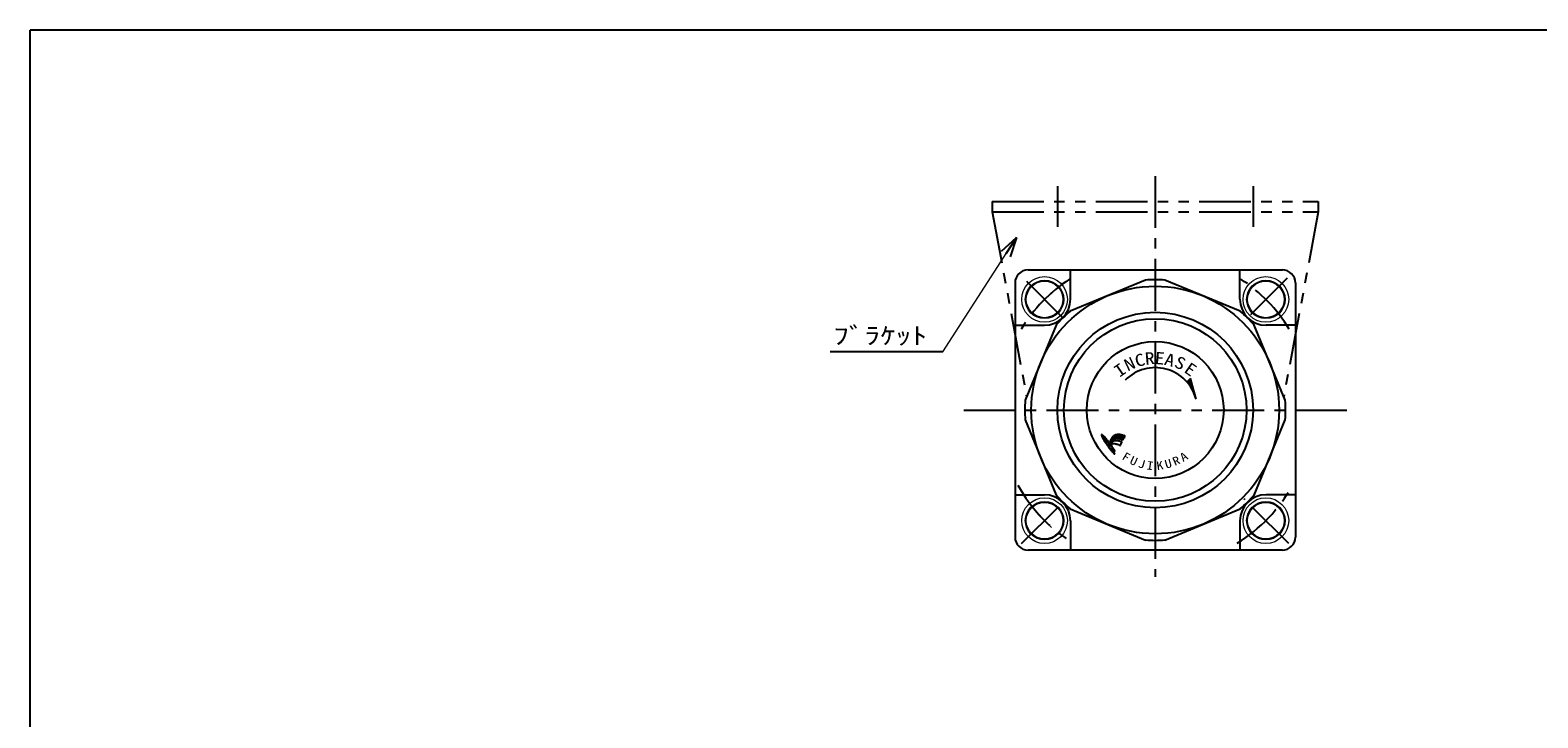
# Model space of a CAD drawing. Header units: millimetres. Extents: x -190 to 204, y -140 to 142.
# Tile 2 of 3: x -190 to 41, y 36 to 142. Entities that reach past the tile are written whole.
import ezdxf
from ezdxf.enums import TextEntityAlignment as Align

# ---------------------------------------------------------------- set-up
doc = ezdxf.new("R2010")
doc.units = ezdxf.units.MM
doc.header["$LTSCALE"] = 0.25
doc.linetypes.add('CENTER', pattern=[50.8, 31.75, -6.35, 6.35, -6.35])
doc.linetypes.add('PHANTOM', pattern=[63.5, 31.75, -6.35, 6.35, -6.35, 6.35, -6.35])
doc.layers.add('Layer0014', color=7, linetype='Continuous')
doc.layers.add('ZUWAKU', color=7, linetype='Continuous')
doc.styles.add('FdaStyle0', font='txt.shx', dxfattribs={"width": 0.8, "bigfont": 'bigfont'})
doc.styles.add('FdaStyle1', font='ＭＳ ゴシック', dxfattribs={"width": 0.616})

# ---------------------------------------------------------------- blocks, each defined once
blk = doc.blocks.new('DC_GROUP_RP2・NR-5-1_2')
at = {"color": 4, "linetype": 'Continuous', "lineweight": 25}
blk.add_line((-22.51, 79.35), (-22.6, 79.37), dxfattribs=at)
for centre, radius, start, end in [((-22.27, 77.65), 2.25, 154.1596, 156.5211), ((-20.1, 76.5), 4.7, 151.9983, 153.0993), ((-21.51, 77.34), 3.06, 151.7036, 153.3939), ((-23.03, 78.12), 1.35, 146.3137, 150.2603), ((-20.43, 76.48), 4.43, 145.7977, 147.2876), ((-23.74, 78.72), 0.428, 137.9478, 145.4483), ((-19.64, 75.35), 5.74, 139.6104, 140.4429), ((-23.35, 78.51), 0.863, 133.8815, 139.3431), ((-23.55, 78.71), 0.579, 126.6419, 133.6018), ((-30.28, 88.03), 10.92, 305.802, 306.198), ((-23.16, 78.37), 1.09, 123.5906, 128.4094), ((-23.37, 78.64), 0.747, 113.6113, 121.5603), ((-23.13, 78.15), 1.29, 109.8131, 114.4884), ((-23.16, 78.17), 1.26, 105.6944, 109.3068), ((-23.36, 78.92), 0.485, 101.7235, 106.5255), ((-23.12, 77.9), 1.54, 99.1241, 102.6775), ((-23.16, 78.07), 1.36, 93.8559, 98.561), ((-23.16, 78.09), 1.35, 90.2765, 94.1452), ((-23.17, 77.68), 1.75, 87.3084, 89.7512), ((-23.45, 69.8), 9.64, 87.3301, 87.8618), ((-23.05, 78.27), 1.16, 84.1175, 87.6106), ((-23.47, 74.82), 4.64, 82.4113, 83.3245), ((-23.59, 73.2), 6.25, 82.4618, 83.2741), ((-22.97, 77.96), 1.46, 78.7109, 82.0424), ((-23.86, 73.57), 5.93, 77.6612, 78.5158), ((-23.37, 75.28), 4.16, 76.5305, 78.1041), ((-24.18, 71.93), 7.61, 75.3044, 76.4448), ((-23.54, 74.39), 5.06, 74.0939, 75.2655)]:
    blk.add_arc(centre, radius, start, end, dxfattribs=at)
blk = doc.blocks.new('DC_GROUP_RP2・NR-5-1_3')
at = {"color": 4, "linetype": 'Continuous', "lineweight": 25}
blk.add_line((-24.39, 78.42), (-24.49, 78.23), dxfattribs=at)
for centre, radius, start, end in [((-19.02, 75.55), 6.08, 155.7385, 157.3306), ((-17.04, 74.58), 8.29, 153.8872, 155.2023), ((-3.37, 68.2), 23.37, 153.7299, 154.0739)]:
    blk.add_arc(centre, radius, start, end, dxfattribs=at)
blk = doc.blocks.new('DC_GROUP_RP2・NR-5-1_4')
at = {"color": 4, "linetype": 'Continuous', "lineweight": 25}
for centre, radius, start, end in [((-23.65, 78.28), 0.451, 115.6669, 136.3331), ((-23.25, 77.61), 1.23, 106.453, 118.6432), ((-23.39, 77.88), 0.935, 87.9667, 103.3335), ((-23.34, 77.1), 1.71, 82.9246, 90.3904), ((-23.78, 73.98), 4.86, 78.9614, 82.3102), ((-23.48, 75.33), 3.48, 76.1085, 79.5651), ((-24.75, 70.46), 8.51, 74.2397, 75.6821), ((-17.65, 74.24), 7.73, 150.2166, 151.9818), ((-22.04, 76.78), 2.66, 143.5786, 150.7996), ((-22.47, 77.05), 2.15, 134.1532, 142.386)]:
    blk.add_arc(centre, radius, start, end, dxfattribs=at)
blk = doc.blocks.new('DC_GROUP_RP2・NR-5-1_5')
at = {"color": 4, "linetype": 'Continuous', "lineweight": 25}
for centre, radius, start, end in [((-22.42, 78.7), 0.0529, 252.8981, 295.1278), ((-22.68, 79.08), 0.514, 303.2931, 308.7069), ((-22.37, 78.71), 0.0276, 285.4206, 1.2643), ((-53, 92.35), 33.56, 336.0229, 336.3317), ((1.47, 68.22), 26.01, 155.4396, 155.8221), ((-14.33, 75.56), 8.6, 155.419, 156.1641), ((-22.21, 79.13), 0.143, 52.5201, 66.2857), ((-22.78, 79.46), 0.712, 332.7063, 339.2217), ((-22.14, 79.22), 0.0258, 332.3209, 49.311)]:
    blk.add_arc(centre, radius, start, end, dxfattribs=at)
blk = doc.blocks.new('DC_GROUP_RP2・NR-5-1_6')
at = {"color": 4, "linetype": 'Continuous', "lineweight": 25}
for centre, radius, start, end in [((-23.48, 77.44), 1.06, 101.4115, 111.7469), ((-23.52, 77.23), 1.26, 88.7756, 97.5488), ((-23.43, 76.94), 1.55, 84.5826, 92.4321), ((-23.6, 76.29), 2.22, 75.5586, 81.7984), ((-28.44, 54.94), 24.11, 76.5307, 77.0586), ((-27.05, 61.32), 17.58, 75.2581, 76.0873)]:
    blk.add_arc(centre, radius, start, end, dxfattribs=at)
blk = doc.blocks.new('DC_GROUP_RP2・NR-5-1_7')
at = {"color": 4, "linetype": 'Continuous', "lineweight": 25}
for centre, radius, start, end in [((-19.61, 74.77), 5.74, 146.4952, 148.654), ((-22.96, 76.98), 1.73, 140.1478, 146.2166), ((-23.01, 77.02), 1.66, 133.9103, 140.1366), ((-23.39, 77.43), 1.11, 124.9045, 134.3384), ((-23.17, 77.04), 1.55, 116.7491, 123.3108)]:
    blk.add_arc(centre, radius, start, end, dxfattribs=at)
blk = doc.blocks.new('DC_GROUP_RP2・NR-5-1_8')
at = {"color": 4, "linetype": 'Continuous', "lineweight": 25}
for centre, radius, start, end in [((-23.72, 77.17), 0.882, 125.0997, 135.311), ((-23.9, 77.38), 0.609, 106.7194, 123.1077), ((-23.82, 77.12), 0.889, 95.0209, 106.77), ((-23.83, 77.21), 0.792, 83.4318, 94.9938), ((-23.91, 76.39), 1.62, 77.2777, 83.6899), ((-24.65, 73.28), 4.81, 74.4539, 76.9118), ((-25.42, 70.05), 8.13, 73.7332, 75.3101), ((-39.28, 26.34), 53.99, 72.4107, 72.6038), ((-22.27, 80.2), 2.5, 253.7235, 257.0779)]:
    blk.add_arc(centre, radius, start, end, dxfattribs=at)
blk = doc.blocks.new('DC_GROUP_RP2・NR-5-1_9')
at = {"color": 4, "linetype": 'Continuous', "lineweight": 25}
for centre, radius, start, end in [((-22.83, 77.84), 0.073, 272.1073, 297.0668), ((-22.86, 77.87), 0.109, 305.6302, 324.6945)]:
    blk.add_arc(centre, radius, start, end, dxfattribs=at)
blk = doc.blocks.new('DC_GROUP_RP2・NR-5-1_10')
at = {"color": 4, "linetype": 'Continuous', "lineweight": 25}
for centre, radius, start, end in [((-22.59, 78.29), 0.0381, 38.3896, 74.0601), ((-22.61, 78.29), 0.0481, 350.6874, 21.1754)]:
    blk.add_arc(centre, radius, start, end, dxfattribs=at)
blk = doc.blocks.new('DC_GROUP_RP2・NR-5-1_11')
at = {"color": 4, "linetype": 'Continuous', "lineweight": 25}
for centre, radius, start, end in [((-45.22, 63.13), 25.61, 33.693, 34.9555), ((-39.82, 66.92), 19.02, 31.6958, 33.2354)]:
    blk.add_arc(centre, radius, start, end, dxfattribs=at)
blk = doc.blocks.new('DC_GROUP_RP2・NR-5-1_12')
at = {"color": 4, "linetype": 'Continuous', "lineweight": 25}
for centre, radius, start, end in [((-41.14, 65.55), 20.82, 34.3135, 35.9326), ((-35.5, 69.58), 13.89, 31.5928, 33.7135)]:
    blk.add_arc(centre, radius, start, end, dxfattribs=at)
blk = doc.blocks.new('DC_GROUP_RP2・NR-5-1_13')
at = {"color": 4, "linetype": 'Continuous', "lineweight": 25}
for centre, radius, start, end in [((-23.7, 76.93), 0.0743, 291.388, 320.612), ((-23.69, 76.9), 0.056, 336.9074, 12.2453)]:
    blk.add_arc(centre, radius, start, end, dxfattribs=at)
blk = doc.blocks.new('DC_GROUP_RP2・NR-5-1_14')
at = {"color": 4, "linetype": 'Continuous', "lineweight": 25}
for centre, radius, start, end in [((-23.7, 76.46), 0.0169, 260.8193, 351.1807), ((-23.98, 76.5), 0.303, 352.0672, 4.6376)]:
    blk.add_arc(centre, radius, start, end, dxfattribs=at)
blk = doc.blocks.new('DC_GROUP_RP2・NR-5-1_15')
at = {"color": 4, "linetype": 'Continuous', "lineweight": 25}
for centre, radius, start, end in [((-24.56, 78.89), 0.67, 192.2371, 200.6896), ((-23.77, 79.21), 1.52, 201.5019, 208.2552), ((-19.59, 81.44), 6.26, 208.0826, 210.419), ((-20.95, 80.6), 4.66, 210.0026, 213.4797), ((-8.12, 89.03), 20.01, 213.3592, 214.7519), ((-16.77, 83), 9.46, 214.6023, 216.9552), ((-12.76, 86.14), 14.56, 217.3477, 218.6891), ((-13.9, 85.03), 12.98, 218.0128, 219.9295), ((-22.27, 78.04), 2.07, 220.2779, 227.3133)]:
    blk.add_arc(centre, radius, start, end, dxfattribs=at)
blk = doc.blocks.new('DC_GROUP_RP2・NR-5-1_16')
at = {"color": 4, "linetype": 'Continuous', "lineweight": 25}
for centre, radius, start, end in [((-26.35, 77.18), 1.99, 46.4098, 53.1264), ((-27.09, 76.49), 3.01, 39.4447, 45.1725), ((-31.43, 72.9), 8.63, 37.5621, 39.5655)]:
    blk.add_arc(centre, radius, start, end, dxfattribs=at)
blk = doc.blocks.new('DC_GROUP_RP2・NR-5-1_17')
at = {"color": 4, "linetype": 'Continuous', "lineweight": 25}
for centre, radius, start, end in [((-25.17, 78.76), 0.0485, 137.1831, 190.911), ((-25.21, 78.7), 0.0872, 48.1818, 84.101)]:
    blk.add_arc(centre, radius, start, end, dxfattribs=at)
blk = doc.blocks.new('DC_GROUP_RP2・NR-5-1_18')
at = {"color": 4, "linetype": 'Continuous', "lineweight": 25}
for centre, radius, start, end in [((-24.59, 78.2), 0.0442, 283.2865, 322.9887), ((-24.76, 78.3), 0.237, 328.3091, 341.1705)]:
    blk.add_arc(centre, radius, start, end, dxfattribs=at)
blk = doc.blocks.new('DC_GROUP_RP2・NR-5-1_19')
at = {"color": 4, "linetype": 'Continuous', "lineweight": 25}
for centre, radius, start, end in [((-26.63, 78.03), 1.72, 47.4334, 54.4999), ((-28.64, 75.92), 4.64, 42.8097, 46.8039), ((-30.8, 73.92), 7.58, 40.4704, 42.783), ((-33.87, 71.14), 11.72, 39.1649, 41.0993), ((-33.25, 71.79), 10.84, 36.4519, 38.5629)]:
    blk.add_arc(centre, radius, start, end, dxfattribs=at)
blk = doc.blocks.new('DC_GROUP_RP2・NR-5-1_20')
at = {"color": 4, "linetype": 'Continuous', "lineweight": 25}
for centre, radius, start, end in [((-25.59, 79.34), 0.127, 138.8509, 166.2792), ((-25.64, 79.35), 0.0836, 86.8462, 123.2548)]:
    blk.add_arc(centre, radius, start, end, dxfattribs=at)
blk = doc.blocks.new('DC_GROUP_RP2・NR-5-1_21')
at = {"color": 4, "linetype": 'Continuous', "lineweight": 25}
for centre, radius, start, end in [((-24.43, 79.67), 1.32, 193.3258, 201.5156), ((-23.49, 80.1), 2.34, 202.9342, 210.0439), ((-16.4, 84.11), 10.49, 209.6145, 211.8441), ((-12.46, 86.49), 15.1, 211.6163, 213.1514), ((5.63, 98.41), 36.76, 213.2841, 213.9605)]:
    blk.add_arc(centre, radius, start, end, dxfattribs=at)
blk = doc.blocks.new('DC_GROUP_RP2・NR-5-1_22')
at = {"color": 4, "linetype": 'Continuous', "lineweight": 25}
for centre, radius, start, end in [((14.15, 106.39), 48.32, 216.1662, 216.4812), ((-1.83, 94.59), 28.45, 216.5121, 217.1406), ((42.15, 128.06), 83.72, 217.2285, 217.4483), ((-17.47, 82.32), 8.58, 217.0043, 218.598), ((-17.92, 82.06), 8.06, 219.1584, 220.9647), ((-18.15, 81.78), 7.7, 220.5305, 222.5038), ((-21.48, 78.77), 3.22, 223.039, 226.3838)]:
    blk.add_arc(centre, radius, start, end, dxfattribs=at)
blk = doc.blocks.new('DC_GROUP_RP2・NR-5-1_23')
at = {"color": 4, "linetype": 'Continuous', "lineweight": 25}
for p, q in [((-24.28, 78.64), (-23.97, 78.6)), ((-24.27, 78.68), (-23.94, 78.63)), ((-24.25, 78.71), (-23.9, 78.65)), ((-24.23, 78.74), (-23.85, 78.68)), ((-24.22, 78.78), (-23.8, 78.71)), ((-24.2, 78.81), (-23.74, 78.74)), ((-24.18, 78.84), (-23.68, 78.76)), ((-24.16, 78.87), (-23.61, 78.79)), ((-24.14, 78.9), (-23.5, 78.8)), ((-24.11, 78.94), (-23.32, 78.81)), ((-24.09, 78.97), (-22.35, 78.69)), ((-24.07, 79), (-22.33, 78.73)), ((-24.04, 79.03), (-22.32, 78.76)), ((-24.02, 79.06), (-22.3, 78.79)), ((-23.99, 79.09), (-22.29, 78.83)), ((-23.96, 79.12), (-22.27, 78.86)), ((-23.93, 79.16), (-22.26, 78.89)), ((-23.89, 79.18), (-22.24, 78.92)), ((-23.85, 79.21), (-22.23, 78.96)), ((-23.81, 79.24), (-22.21, 78.99)), ((-23.77, 79.27), (-22.2, 79.02)), ((-23.72, 79.3), (-22.18, 79.06)), ((-23.66, 79.33), (-22.17, 79.09)), ((-23.6, 79.35), (-22.15, 79.12)), ((-23.53, 79.38), (-22.14, 79.16)), ((-23.45, 79.4), (-22.12, 79.19)), ((-23.35, 79.42), (-22.11, 79.22)), ((-23.2, 79.43), (-22.18, 79.27)), ((-22.86, 79.41), (-22.64, 79.38)), ((-22.6, 78.7), (-22.39, 78.66)), ((-24.64, 77.89), (-24.48, 77.86)), ((-24.63, 77.92), (-24.46, 77.89)), ((-24.62, 77.85), (-24.5, 77.83)), ((-24.61, 77.95), (-24.45, 77.93)), ((-24.6, 77.99), (-24.43, 77.96)), ((-24.59, 77.81), (-24.51, 77.8)), ((-24.58, 78.02), (-24.41, 77.99)), ((-24.57, 78.05), (-24.39, 78.02)), ((-24.56, 77.77), (-24.54, 77.76)), ((-24.55, 78.09), (-24.37, 78.06)), ((-24.54, 78.12), (-24.35, 78.09)), ((-24.52, 78.15), (-24.34, 78.12)), ((-24.51, 78.18), (-24.32, 78.15)), ((-24.49, 78.22), (-24.3, 78.19)), ((-24.47, 78.25), (-24.28, 78.22)), ((-24.46, 78.28), (-24.26, 78.25)), ((-24.44, 78.32), (-24.23, 78.28)), ((-24.43, 78.35), (-24.21, 78.31)), ((-24.41, 78.38), (-24.19, 78.35)), ((-24.39, 78.41), (-24.17, 78.38)), ((-24.38, 78.45), (-24.14, 78.41)), ((-24.36, 78.48), (-24.11, 78.44)), ((-24.35, 78.51), (-24.09, 78.47)), ((-24.33, 78.55), (-24.06, 78.5)), ((-24.32, 78.58), (-24.03, 78.53)), ((-24.3, 78.61), (-24, 78.56))]:
    blk.add_line(p, q, dxfattribs=at)
blk = doc.blocks.new('DC_GROUP_RP2・NR-5-1_24')
at = {"color": 4, "linetype": 'Continuous', "lineweight": 25}
for p, q in [((-24.27, 77.78), (-24.2, 77.77)), ((-24.27, 77.75), (-24.18, 77.73)), ((-24.24, 77.71), (-24.15, 77.69)), ((-24.21, 77.67), (-24.12, 77.65)), ((-24.18, 77.63), (-24.09, 77.61)), ((-24.15, 77.59), (-24.07, 77.57)), ((-24.13, 77.55), (-24.04, 77.53)), ((-24.1, 77.51), (-24.01, 77.5)), ((-24.07, 77.47), (-23.98, 77.46)), ((-24.04, 77.43), (-23.96, 77.42)), ((-24.02, 77.39), (-23.93, 77.38)), ((-23.99, 77.35), (-23.91, 77.34)), ((-23.96, 77.31), (-23.88, 77.3)), ((-23.93, 77.27), (-23.85, 77.26)), ((-23.91, 77.23), (-23.83, 77.22)), ((-23.88, 77.19), (-23.8, 77.18)), ((-23.86, 77.15), (-23.78, 77.14)), ((-23.83, 77.11), (-23.75, 77.1)), ((-23.8, 77.07), (-23.73, 77.06)), ((-23.78, 77.03), (-23.7, 77.02)), ((-23.75, 76.99), (-23.68, 76.98)), ((-23.73, 76.95), (-23.65, 76.94)), ((-23.71, 76.92), (-23.63, 76.9)), ((-23.68, 76.88), (-23.65, 76.87))]:
    blk.add_line(p, q, dxfattribs=at)
blk = doc.blocks.new('DC_GROUP_RP2・NR-5-1_25')
at = {"color": 4, "linetype": 'Continuous', "lineweight": 25}
for p, q in [((-25.7, 79.39), (-25.53, 79.36)), ((-25.7, 79.35), (-25.48, 79.32)), ((-25.69, 79.31), (-25.44, 79.27)), ((-25.68, 79.42), (-25.59, 79.4)), ((-25.68, 79.28), (-25.39, 79.23)), ((-25.67, 79.24), (-25.35, 79.19)), ((-25.66, 79.2), (-25.31, 79.15)), ((-25.64, 79.16), (-25.27, 79.1)), ((-25.62, 79.13), (-25.23, 79.06)), ((-25.61, 79.09), (-25.19, 79.02)), ((-25.59, 79.05), (-25.15, 78.98)), ((-25.57, 79.01), (-25.12, 78.94)), ((-25.55, 78.97), (-25.08, 78.9)), ((-25.53, 78.93), (-25.05, 78.86)), ((-25.5, 78.89), (-25.01, 78.82)), ((-25.48, 78.85), (-24.98, 78.77)), ((-25.46, 78.82), (-25.21, 78.78)), ((-25.44, 78.78), (-25.21, 78.74)), ((-25.41, 78.74), (-25.2, 78.7)), ((-25.39, 78.7), (-25.19, 78.67)), ((-25.36, 78.66), (-25.18, 78.63)), ((-25.34, 78.62), (-25.16, 78.59)), ((-25.15, 78.77), (-24.94, 78.73)), ((-25.09, 78.72), (-24.91, 78.69)), ((-25.04, 78.68), (-24.87, 78.65)), ((-24.99, 78.64), (-24.84, 78.61)), ((-25.32, 78.58), (-25.14, 78.55)), ((-25.29, 78.54), (-25.12, 78.51)), ((-25.27, 78.5), (-25.1, 78.48)), ((-25.24, 78.46), (-25.08, 78.44)), ((-25.22, 78.42), (-25.06, 78.4)), ((-25.19, 78.38), (-25.04, 78.36)), ((-25.17, 78.34), (-25.02, 78.32)), ((-25.14, 78.3), (-24.99, 78.28)), ((-25.12, 78.27), (-24.97, 78.24)), ((-25.09, 78.23), (-24.95, 78.2)), ((-25.07, 78.19), (-24.92, 78.16)), ((-25.04, 78.15), (-24.9, 78.12)), ((-25.01, 78.11), (-24.87, 78.09)), ((-24.99, 78.07), (-24.85, 78.05)), ((-24.96, 78.03), (-24.82, 78.01)), ((-24.95, 78.59), (-24.8, 78.57)), ((-24.93, 77.99), (-24.8, 77.97)), ((-24.91, 78.55), (-24.77, 78.53)), ((-24.91, 77.95), (-24.77, 77.93)), ((-24.88, 77.91), (-24.74, 77.89)), ((-24.87, 78.51), (-24.74, 78.49)), ((-24.85, 77.87), (-24.72, 77.85)), ((-24.83, 78.47), (-24.71, 78.45)), ((-24.82, 77.83), (-24.69, 77.81)), ((-24.8, 78.43), (-24.68, 78.41)), ((-24.8, 77.79), (-24.66, 77.77)), ((-24.77, 78.39), (-24.64, 78.37)), ((-24.77, 77.75), (-24.64, 77.73)), ((-24.74, 77.71), (-24.61, 77.69)), ((-24.73, 78.35), (-24.61, 78.33)), ((-24.71, 77.67), (-24.58, 77.65)), ((-24.7, 78.31), (-24.58, 78.29)), ((-24.68, 77.63), (-24.55, 77.61)), ((-24.67, 78.26), (-24.55, 78.25)), ((-24.65, 77.59), (-24.53, 77.57)), ((-24.63, 78.22), (-24.54, 78.21)), ((-24.62, 77.55), (-24.5, 77.53)), ((-24.6, 78.18), (-24.56, 78.18)), ((-24.59, 77.51), (-24.47, 77.49)), ((-24.56, 77.47), (-24.44, 77.45)), ((-24.53, 77.43), (-24.41, 77.41)), ((-24.5, 77.39), (-24.38, 77.37)), ((-24.46, 77.35), (-24.35, 77.33)), ((-24.43, 77.31), (-24.32, 77.29)), ((-24.4, 77.27), (-24.29, 77.25)), ((-24.37, 77.23), (-24.26, 77.21)), ((-24.34, 77.19), (-24.23, 77.17)), ((-24.31, 77.15), (-24.2, 77.13)), ((-24.28, 77.11), (-24.16, 77.09)), ((-24.25, 77.06), (-24.13, 77.05)), ((-24.22, 77.02), (-24.1, 77.01)), ((-24.19, 76.98), (-24.07, 76.97)), ((-24.15, 76.94), (-24.04, 76.92)), ((-24.12, 76.9), (-24, 76.88)), ((-24.09, 76.86), (-23.97, 76.84)), ((-24.05, 76.82), (-23.94, 76.8)), ((-24.02, 76.78), (-23.9, 76.76)), ((-23.98, 76.74), (-23.87, 76.72)), ((-23.94, 76.7), (-23.83, 76.68)), ((-23.91, 76.66), (-23.8, 76.64)), ((-23.87, 76.62), (-23.76, 76.6)), ((-23.83, 76.57), (-23.72, 76.56)), ((-23.79, 76.53), (-23.68, 76.51)), ((-23.75, 76.49), (-23.68, 76.48)), ((-23.71, 76.45), (-23.69, 76.44))]:
    blk.add_line(p, q, dxfattribs=at)
blk = doc.blocks.new('DC_GROUP_RP2・NR-5-1_1')
at = {"color": 4, "linetype": 'Continuous', "lineweight": 25}
for p, q in [((-24.63, 77.9), (-24.64, 77.89)), ((-24.64, 77.89), (-24.56, 77.76)), ((-24.56, 77.76), (-24.52, 77.79)), ((-24.51, 77.76), (-24.53, 77.72)), ((-24.53, 77.72), (-24.47, 77.65)), ((-24.47, 77.87), (-24.52, 77.79)), ((-24.47, 77.65), (-24.45, 77.67)), ((-24.35, 77.79), (-24.45, 77.67)), ((-24.23, 77.81), (-24.29, 77.77)), ((-22.77, 77.8), (-22.56, 78.28))]:
    blk.add_line(p, q, dxfattribs=at)
at = {"linetype": 'Continuous'}
for name in ['DC_GROUP_RP2・NR-5-1_20', 'DC_GROUP_RP2・NR-5-1_21', 'DC_GROUP_RP2・NR-5-1_25', 'DC_GROUP_RP2・NR-5-1_19', 'DC_GROUP_RP2・NR-5-1_17', 'DC_GROUP_RP2・NR-5-1_15', 'DC_GROUP_RP2・NR-5-1_16', 'DC_GROUP_RP2・NR-5-1_23', 'DC_GROUP_RP2・NR-5-1_4', 'DC_GROUP_RP2・NR-5-1_2', 'DC_GROUP_RP2・NR-5-1_5', 'DC_GROUP_RP2・NR-5-1_22', 'DC_GROUP_RP2・NR-5-1_3', 'DC_GROUP_RP2・NR-5-1_18', 'DC_GROUP_RP2・NR-5-1_7', 'DC_GROUP_RP2・NR-5-1_8', 'DC_GROUP_RP2・NR-5-1_12', 'DC_GROUP_RP2・NR-5-1_24', 'DC_GROUP_RP2・NR-5-1_11', 'DC_GROUP_RP2・NR-5-1_6', 'DC_GROUP_RP2・NR-5-1_14', 'DC_GROUP_RP2・NR-5-1_13', 'DC_GROUP_RP2・NR-5-1_9', 'DC_GROUP_RP2・NR-5-1_10']:
    blk.add_blockref(name, (0, 0), dxfattribs=at)
blk = doc.blocks.new('DC_GROUP_RP2・NR-5-1_26')
at = {"color": 4, "linetype": 'Continuous', "lineweight": 25}
for p, q in [((-18.97, 103.14), (-30.5, 98.36)), ((-4.42, 98.36), (-15.96, 103.14)), ((-32.63, 96.24), (-37.41, 84.7)), ((2.48, 84.7), (-2.3, 96.24)), ((-37.41, 81.69), (-32.63, 70.15)), ((-2.3, 70.15), (2.48, 81.69)), ((-30.5, 68.03), (-18.97, 63.25)), ((-15.96, 63.25), (-4.42, 68.03))]:
    blk.add_line(p, q, dxfattribs=at)
blk.add_circle((-17.46, 83.2), 19, dxfattribs=at)
for start, end in [(85.6949, 94.3051), (130.6949, 139.3051), (40.6949, 49.3051), (175.6949, 184.3051), (355.6949, 4.3051), (220.6949, 229.3051), (310.6949, 319.3051), (265.6949, 274.3051)]:
    blk.add_arc((-17.46, 83.2), 20, start, end, dxfattribs=at)
blk = doc.blocks.new('DC_GROUP_RP2・NR-5-1_33')
at = {"color": 4, "linetype": 'Continuous', "lineweight": 13}
for p, q in [((-33.37, 101.23), (-35.5, 99.11)), ((-35.5, 101.23), (-33.37, 99.11))]:
    blk.add_line(p, q, dxfattribs=at)
for radius in [3.5, 2.95, 2.8]:
    blk.add_circle((-34.43, 100.17), radius, dxfattribs=at)
blk = doc.blocks.new('DC_GROUP_RP2・NR-5-1_34')
at = {"color": 4, "linetype": 'Continuous', "lineweight": 13}
for p, q in [((0.57, 67.29), (-1.55, 65.16)), ((-1.55, 67.29), (0.57, 65.16))]:
    blk.add_line(p, q, dxfattribs=at)
for radius in [3.5, 2.95, 2.8]:
    blk.add_circle((-0.49, 66.22), radius, dxfattribs=at)
blk = doc.blocks.new('DC_GROUP_RP2・NR-5-1_35')
at = {"color": 4, "linetype": 'Continuous', "lineweight": 13}
for p, q in [((-35.5, 67.29), (-33.37, 65.16)), ((-33.37, 67.29), (-35.5, 65.16))]:
    blk.add_line(p, q, dxfattribs=at)
for radius in [3.5, 2.95, 2.8]:
    blk.add_circle((-34.43, 66.22), radius, dxfattribs=at)
blk = doc.blocks.new('DC_GROUP_RP2・NR-5-1_36')
at = {"color": 4, "linetype": 'Continuous', "lineweight": 13}
for p, q in [((-1.55, 101.23), (0.57, 99.11)), ((0.57, 101.23), (-1.55, 99.11))]:
    blk.add_line(p, q, dxfattribs=at)
for radius in [3.5, 2.95, 2.8]:
    blk.add_circle((-0.49, 100.17), radius, dxfattribs=at)
blk = doc.blocks.new('_OPEN30')
at = {"color": 0, "linetype": 'ByBlock', "lineweight": -2}
for p, q in [((-1, 0.267949), (0, 0)), ((0, 0), (-1, -0.267949)), ((0, 0), (-1, 0))]:
    blk.add_line(p, q, dxfattribs=at)

msp = doc.modelspace()

# ---------------------------------------------------------------- linework, layer by layer
at = {"color": 4, "linetype": 'CENTER', "lineweight": 25}
for p, q in [((-17.46, 119.08), (-17.46, 57.58)), ((-32.46, 117.56), (-32.46, 111.3)), ((-2.46, 117.56), (-2.46, 111.3)), ((-31.58, 97.31), (-37.17, 102.9)), ((-2.78, 97.88), (2.91, 103.57)), ((-46.81, 83.2), (12.95, 83.2)), ((3.04, 62.7), (-3.82, 69.55)), ((-37.96, 62.7), (-31.84, 68.82))]:
    msp.add_line(p, q, dxfattribs=at)
at = {"color": 4, "linetype": 'Continuous', "lineweight": 13}
msp.add_line((-50.04, 92.11), (-38.75, 109.69), dxfattribs=at)
at = {"color": 4, "linetype": 'Continuous', "lineweight": 25}
for p, q in [((-36.96, 104.7), (2.04, 104.7)), ((-30.46, 100.2), (-30.46, 104.7)), ((-4.46, 100.2), (-4.46, 104.7)), ((-38.96, 102.7), (-38.96, 63.7)), ((4.04, 102.7), (4.04, 63.7)), ((-38.96, 96.2), (-34.46, 96.2)), ((4.04, 96.2), (-0.46, 96.2)), ((-50.04, 92.11), (-67.3, 92.11)), ((-12.03, 88.02), (-12.58, 87.55)), ((-12.03, 88.02), (-12.54, 87.5)), ((-11.19, 84.88), (-12.03, 88.02)), ((-11.98, 87.85), (-12.45, 87.39)), ((-11.94, 87.69), (-12.35, 87.27)), ((-11.89, 87.52), (-12.27, 87.15)), ((-11.85, 87.36), (-12.18, 87.03)), ((-11.81, 87.2), (-12.1, 86.91)), ((-11.76, 87.03), (-12.02, 86.78)), ((-11.72, 86.87), (-11.94, 86.65)), ((-11.68, 86.71), (-11.86, 86.52)), ((-11.63, 86.54), (-11.79, 86.39)), ((-11.59, 86.38), (-11.72, 86.25)), ((-11.54, 86.22), (-11.65, 86.11)), ((-11.5, 86.05), (-11.58, 85.97)), ((-11.46, 85.89), (-11.52, 85.83)), ((-11.41, 85.73), (-11.45, 85.68)), ((-11.37, 85.56), (-11.4, 85.53)), ((-11.32, 85.4), (-11.34, 85.38)), ((-11.28, 85.23), (-11.29, 85.23)), ((-38.96, 70.2), (-34.46, 70.2)), ((4.04, 70.2), (-0.46, 70.2)), ((-30.46, 66.2), (-30.46, 61.7)), ((-4.46, 66.2), (-4.46, 61.7)), ((2.04, 61.7), (-36.96, 61.7))]:
    msp.add_line(p, q, dxfattribs=at)
for radius in [15, 14, 10.5]:
    msp.add_circle((-17.46, 83.2), radius, dxfattribs=at)
for centre, radius, start, end in [((-36.96, 102.7), 2, 90, 180), ((2.04, 102.7), 2, 0, 90), ((-34.46, 100.2), 4, 270, 0), ((-0.46, 100.2), 4, 180, 270), ((-17.46, 83.2), 6.5, 15, 135), ((-34.46, 66.2), 4, 0, 90), ((-0.46, 66.2), 4, 90, 180), ((-36.96, 63.7), 2, 180, 270), ((2.04, 63.7), 2, 270, 0)]:
    msp.add_arc(centre, radius, start, end, dxfattribs=at)
at = {"color": 4, "linetype": 'CENTER', "lineweight": 25}
for start, end in [(123.2399, 148.8272), (31.1728, 56.7601), (208.7286, 238.3887), (301.6113, 331.2714)]:
    msp.add_arc((-17.46, 83.2), 24, start, end, dxfattribs=at)
at = {"layer": 'Layer0014', "color": 4, "linetype": 'PHANTOM', "lineweight": 25}
for p, q in [((-42.46, 115.2), (7.54, 115.2)), ((-42.46, 115.2), (-42.46, 113.6)), ((-42.46, 113.6), (7.54, 113.6)), ((-42.46, 113.6), (-37.18, 85.26)), ((7.54, 113.6), (2.25, 85.26)), ((7.54, 115.2), (7.54, 113.6))]:
    msp.add_line(p, q, dxfattribs=at)
at = {"layer": 'ZUWAKU', "color": 5, "linetype": 'Continuous', "lineweight": 25}
for p in [(198, 141.5), (-190, -134.25)]:
    msp.add_line(p, (-190, 141.5), dxfattribs=at)

# ---------------------------------------------------------------- block references
at = {"color": 4, "xscale": 3.000002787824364, "yscale": 2.999989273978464, "rotation": 57.29137584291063}
msp.add_blockref('_OPEN30', (-38.75, 109.69), dxfattribs=at)
at = {"linetype": 'Continuous'}
for name in ['DC_GROUP_RP2・NR-5-1_33', 'DC_GROUP_RP2・NR-5-1_26', 'DC_GROUP_RP2・NR-5-1_36', 'DC_GROUP_RP2・NR-5-1_1', 'DC_GROUP_RP2・NR-5-1_35', 'DC_GROUP_RP2・NR-5-1_34']:
    msp.add_blockref(name, (0, 0), dxfattribs=at)

# ---------------------------------------------------------------- texts
at = {"color": 4, "style": 'FdaStyle0', "width": 0.8}
msp.add_text('ﾌﾞﾗｹｯﾄ', height=3, dxfattribs=at).set_placement((-66.84, 93.01), (-52.44, 93.01), align=Align.FIT)
at = {"color": 4, "style": 'FdaStyle1', "width": 1.230769}
for s, height, rotation, p, p2 in [('I', 1.87, 35, (-22.96, 88.14), (-21.73, 89)), ('N', 1.87, 25, (-21.67, 89.1), (-20.31, 89.73)), ('C', 1.87, 15, (-20.31, 89.76), (-18.86, 90.15)), ('R', 1.87, 5, (-18.97, 90.14), (-17.47, 90.27)), ('E', 1.87, 355, (-17.58, 90.28), (-16.09, 90.15)), ('A', 1.87, 345, (-16.19, 90.18), (-14.75, 89.79)), ('S', 1.87, 335, (-14.7, 89.89), (-13.34, 89.26)), ('E', 1.87, 325, (-13.18, 89.11), (-11.95, 88.25)), ('F', 1.3, 328, (-22.69, 75.73), (-21.81, 75.18)), ('A', 1.3, 32, (-13.18, 75.2), (-12.29, 75.76)), ('U', 1.3, 336, (-21.49, 75.01), (-20.54, 74.58)), ('J', 1.3, 344, (-20.2, 74.46), (-19.2, 74.17)), ('I', 1.3, 352, (-18.85, 74.1), (-17.82, 73.95)), ('K', 1.3, 8, (-17.17, 73.98), (-16.14, 74.13)), ('U', 1.3, 16, (-15.79, 74.2), (-14.78, 74.49)), ('R', 1.3, 24, (-14.45, 74.61), (-13.49, 75.04))]:
    msp.add_text(s, height=height, rotation=rotation, dxfattribs=at).set_placement(p, p2, align=Align.FIT)

doc.saveas('drawing.dxf')
